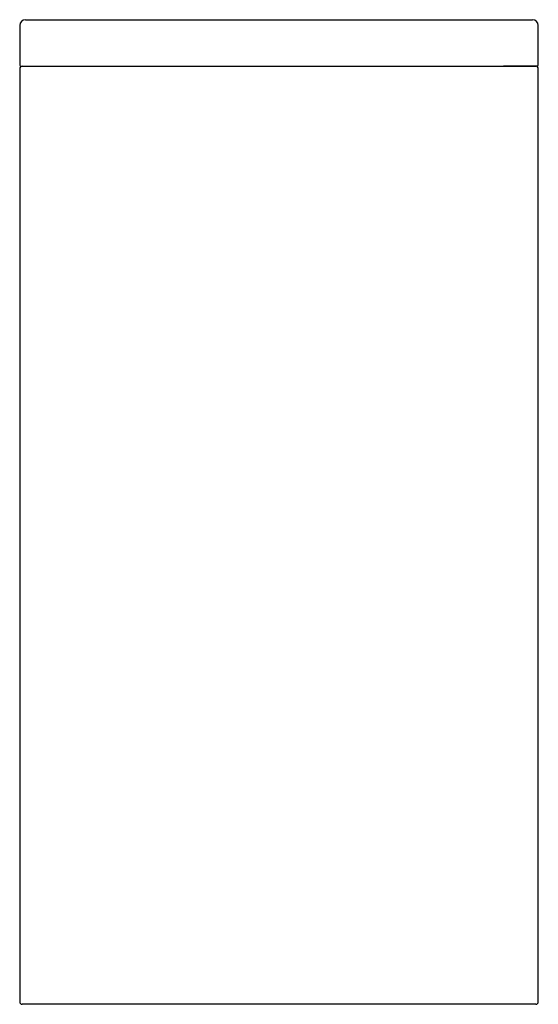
# Model space of a CAD drawing. Header units: millimetres. Extents: x -0.223 to 0.223, y 0 to 0.845.
import ezdxf

# ---------------------------------------------------------------- set-up
doc = ezdxf.new("R2010")
doc.units = ezdxf.units.MM
doc.layers.add('BLOCKS', color=3, linetype='Continuous')

msp = doc.modelspace()

# ---------------------------------------------------------------- linework, layer by layer
at = {"layer": 'BLOCKS'}
for p, q in [((-0.2225, 0.84), (-0.2225, 0.806)), ((-0.2175, 0.845), (0.2175, 0.845)), ((0.2225, 0.806), (0.2225, 0.84)), ((-0.2225, 0.803), (-0.2225, 0.002)), ((-0.2215, 0.805), (-0.1925, 0.805)), ((-0.2205, 0.805), (0.2205, 0.805)), ((0.2215, 0.805), (0.1925, 0.805)), ((0.2225, 0.002), (0.2225, 0.803)), ((0, 0), (-0.2205, 0)), ((0.2205, 0), (0, 0))]:
    msp.add_line(p, q, dxfattribs=at)
for centre, radius, start, end in [((-0.2175, 0.84), 0.005, 90, 180), ((0.2175, 0.84), 0.005, 0, 90), ((-0.2215, 0.806), 0.001, 180, 270), ((-0.2205, 0.803), 0.002, 90, 180), ((0.2205, 0.803), 0.002, 0, 90), ((0.2215, 0.806), 0.001, 270, 0), ((-0.2205, 0.002), 0.002, 180, 270), ((0.2205, 0.002), 0.002, 270, 0)]:
    msp.add_arc(centre, radius, start, end, dxfattribs=at)

doc.saveas('drawing.dxf')
